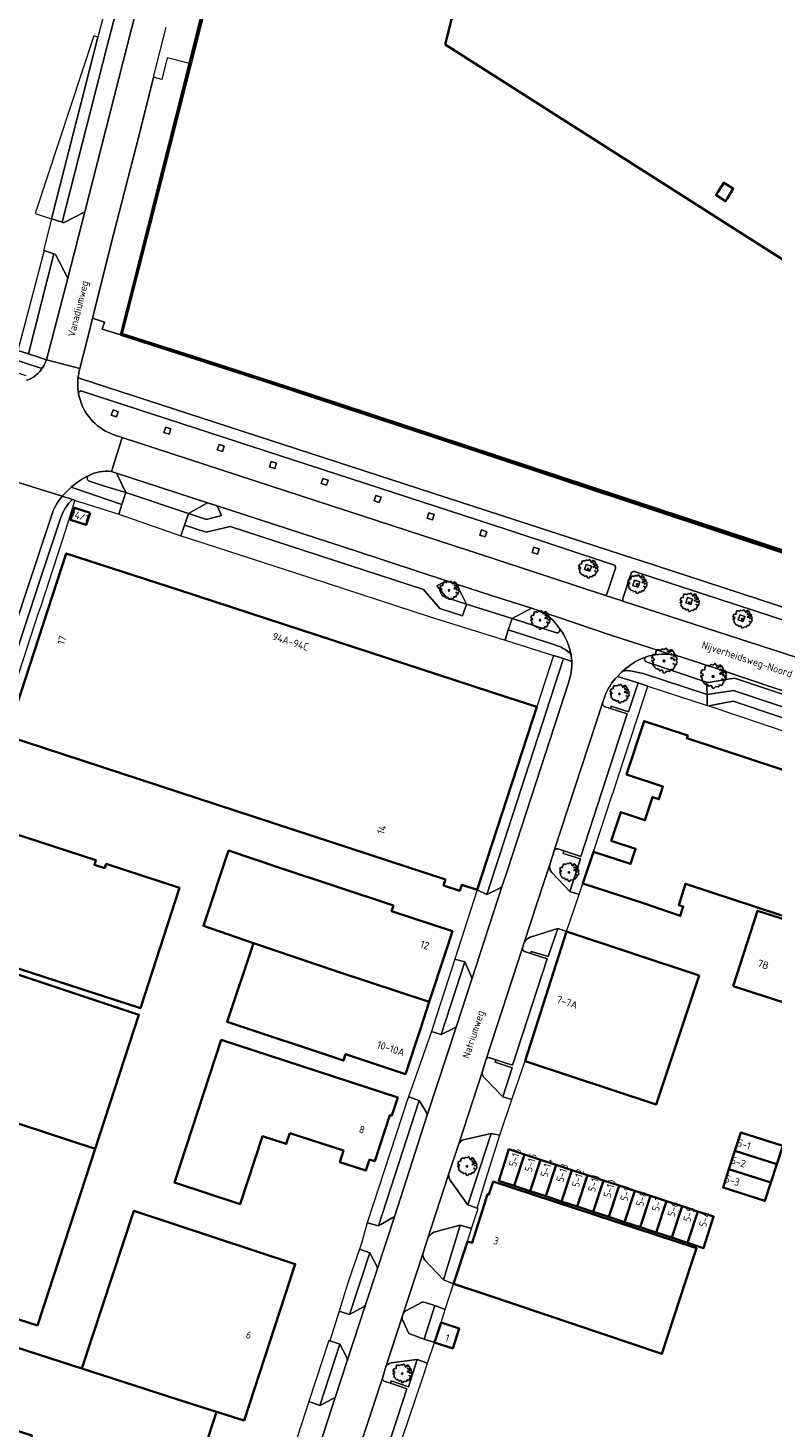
# Model space of a CAD drawing. Header units: metres. Extents: x 152391 to 157968, y 462336 to 467280.
# Tile 77 of 256: x 153331 to 153466, y 464246 to 464500. Entities that reach past the tile are written whole.
import ezdxf
from ezdxf.enums import TextEntityAlignment as Align

# ---------------------------------------------------------------- set-up
doc = ezdxf.new("R2010")
doc.units = ezdxf.units.M
doc.header["$LTSCALE"] = 0.75
doc.layers.get('0').update_dxf_attribs({"lineweight": 25})
for name, color, linetype, lineweight in [('B-GV-GR-BOOM-S', 252, 'Continuous', 25), ('B-WE-GK-BESCHOEIING-G', 251, 'GK-BESCHOEIING', 35), ('B-WE-GK-KADEMUUR-G', 5, 'Continuous', 35), ('B-WE-GK-KADEMUUR-GV', 5, 'Continuous', 35), ('B-WE-GR-BEPLANTING_CULTUUR_BODEMBEDEKKER-GV', 251, 'Continuous', 18), ('B-WE-GR-GROENVOORZIENING-GV', 251, 'Continuous', 18), ('B-WE-GR-HAAG-GV', 251, 'Continuous', 13), ('B-WE-OG-BEBOUWING-GV', 6, 'Continuous', 35), ('B-WE-OG-BEBOUWING-T18', 1, 'Continuous', 18), ('B-WE-OG-TERREIN_CULTUURSCHEIDING-GV', 251, 'Continuous', 18), ('B-WE-OG-TOPOGRAFIE-T18', 1, 'Continuous', 18), ('B-WE-OG-WATER_SLOOT-GV', 251, 'Continuous', 18), ('B-WE-VH-VERHARDING_ASFALT-GV', 251, 'Continuous', 18), ('B-WE-VH-VERHARDING_BETONSTRAATSTEEN-GV', 251, 'Continuous', 18), ('B-WE-VH-VERHARDING_STRAATBAKSTEEN-GV', 251, 'Continuous', 18), ('B-WE-VH-VERHARDING_TEGEL-GV', 251, 'Continuous', 18)]:
    doc.layers.add(name, color=color, linetype=linetype, lineweight=lineweight)
doc.styles.add('NLCS-ISO-M750-T18', font='NLCS-ISO.ttf', dxfattribs={"height": 1.35})
doc.linetypes.add('GK-BESCHOEIING', pattern='A,30,-5,[1,NLCS.SHX,S=1,R=0,X=0,Y=0],-5', length=40)

# ---------------------------------------------------------------- blocks, each defined once
blk = doc.blocks.new('SGR-BOOM_21_30')
at = {"linetype": 'Continuous'}
for p, q in [((-1.7, 0.37), (-1.66, 0.48)), ((-1.49, 0.41), (-1.7, 0.37)), ((-1.68, -0.03), (-1.67, 0.09)), ((-1.67, 0.09), (-1.39, 0.07)), ((-1.66, 0.48), (-1.6, 0.53)), ((-1.63, 0.58), (-1.53, 0.87)), ((-1.6, 0.53), (-1.63, 0.58)), ((-1.53, 0.87), (-1.46, 0.86)), ((-1.42, 0.33), (-1.49, 0.41)), ((-1.46, 0.86), (-1.34, 0.91)), ((-1.33, 0.18), (-1.42, 0.33)), ((-1.39, 0.07), (-1.33, 0.18)), ((-1.34, 0.91), (-1.18, 0.86)), ((-1.18, 0.86), (-1.12, 0.92)), ((-1.13, 1.09), (-1.11, 1.19)), ((-1.12, 0.92), (-1.13, 1.09)), ((-1.11, 1.19), (-1.05, 1.33)), ((-1.05, 1.33), (-1.02, 1.5)), ((-1.02, 1.5), (-0.67, 1.5)), ((-0.67, 1.5), (-0.52, 1.43)), ((-0.52, 1.43), (-0.47, 1.45)), ((-0.47, 1.45), (-0.37, 1.55)), ((-0.37, 1.55), (-0.23, 1.65)), ((-0.23, 1.65), (-0.13, 1.58)), ((-0.13, 1.58), (-0.06, 1.52)), ((-0.06, 1.52), (0.07, 1.58)), ((0.07, 1.58), (0.2, 1.71)), ((0.2, 1.71), (0.26, 1.73)), ((0.26, 1.73), (0.33, 1.7)), ((0.33, 1.7), (0.39, 1.65)), ((0.4, 1.53), (0.38, 1.5)), ((0.38, 1.5), (0.53, 1.52)), ((0.39, 1.65), (0.4, 1.53)), ((0.54, 1.48), (0.51, 1.29)), ((0.51, 1.29), (0.57, 1.24)), ((0.53, 1.52), (0.54, 1.48)), ((0.57, 1.24), (0.69, 1.15)), ((0.69, 1.15), (0.75, 1.2)), ((0.75, 1.2), (0.8, 1.29)), ((0.79, 1.4), (0.89, 1.56)), ((0.8, 1.29), (0.79, 1.4)), ((0.89, 1.56), (1.02, 1.53)), ((0.94, 0.91), (0.89, 0.87)), ((0.89, 0.87), (0.93, 0.83)), ((0.93, 0.41), (0.89, 0.33)), ((0.89, 0.33), (1.03, 0.32)), ((0.97, 1.37), (0.93, 1.33)), ((0.93, 1.33), (0.95, 1.25)), ((0.93, 0.83), (0.98, 0.84)), ((1.05, 0.46), (0.93, 0.41)), ((0.97, 0.97), (0.94, 0.91)), ((0.95, 1.25), (0.96, 1.24)), ((0.96, 1.27), (0.97, 1.37)), ((1.03, 0.97), (0.97, 0.97)), ((0.98, 0.84), (1.03, 0.78)), ((1.02, 1.53), (1.16, 1.45)), ((1.08, 0.94), (1.03, 0.97)), ((1.03, 0.78), (1.08, 0.84)), ((1.03, 0.32), (1.11, 0.25)), ((1.11, 0.46), (1.05, 0.46)), ((1.12, 0.87), (1.08, 0.94)), ((1.08, 0.84), (1.12, 0.87)), ((1.22, 0.4), (1.11, 0.46)), ((1.11, 0.25), (1.2, 0.37)), ((1.16, 1.45), (1.25, 1.27)), ((1.2, 0.37), (1.24, 0.41)), ((1.32, 0.79), (1.23, 0.69)), ((1.23, 0.69), (1.27, 0.63)), ((1.25, 1.27), (1.38, 1.06)), ((1.27, 0.63), (1.38, 0.56)), ((1.34, 0.18), (1.31, 0.1)), ((1.43, 0.05), (1.31, 0.1)), ((1.38, 1.06), (1.32, 0.79)), ((1.36, 0.3), (1.34, 0.23)), ((1.34, 0.23), (1.34, 0.18)), ((1.43, 0.23), (1.36, 0.3)), ((1.38, 0.56), (1.44, 0.6)), ((1.47, 0.2), (1.43, 0.23)), ((1.43, 0.05), (1.51, 0.14)), ((1.47, 0.86), (1.44, 0.81)), ((1.44, 0.81), (1.46, 0.74)), ((1.44, 0.6), (1.57, 0.56)), ((1.46, 0.74), (1.53, 0.69)), ((1.54, 0.86), (1.47, 0.86)), ((1.51, 0.14), (1.47, 0.2)), ((1.53, 0.73), (1.64, 0.68)), ((1.53, 0.69), (1.54, 0.73)), ((1.62, 0.76), (1.54, 0.86)), ((1.57, 0.56), (1.64, 0.51)), ((1.73, 0.71), (1.62, 0.76)), ((1.64, 0.68), (1.73, 0.71)), ((1.64, 0.51), (1.81, 0.32)), ((1.72, 0.1), (1.67, 0.04)), ((1.67, 0.04), (1.76, -0.09)), ((1.81, 0.32), (1.72, 0.1)), ((-1.54, -0.18), (-1.68, -0.03)), ((-1.55, -0.51), (-1.49, -0.42)), ((-1.35, -0.75), (-1.55, -0.51)), ((-1.44, -0.32), (-1.54, -0.18)), ((-1.49, -0.42), (-1.44, -0.32)), ((-1.25, -0.78), (-1.35, -0.75)), ((-1.27, -0.9), (-1.25, -0.78)), ((-1.11, -1.05), (-1.27, -0.9)), ((-0.91, -1.08), (-1.11, -1.05)), ((-0.67, -1.18), (-0.91, -1.08)), ((-0.68, -1.29), (-0.67, -1.18)), ((-0.55, -1.33), (-0.68, -1.29)), ((-0.4, -1.26), (-0.55, -1.33)), ((-0.19, -1.28), (-0.4, -1.26)), ((-0.16, -1.43), (-0.19, -1.28)), ((-0.13, -1.49), (-0.16, -1.43)), ((-0.1, -1.61), (-0.13, -1.49)), ((0.11, -1.67), (-0.1, -1.61)), ((0.25, -1.52), (0.11, -1.67)), ((0.36, -1.38), (0.25, -1.52)), ((0.68, -1.44), (0.36, -1.38)), ((0.83, -1.36), (0.68, -1.44)), ((0.84, -1.16), (0.83, -1.36)), ((1.03, -1.18), (0.84, -1.16)), ((1.18, -1.24), (1.03, -1.18)), ((1.29, -1.01), (1.18, -1.24)), ((1.29, -0.29), (1.24, -0.36)), ((1.24, -0.36), (1.25, -0.42)), ((1.26, -0.42), (1.33, -0.41)), ((1.33, -0.34), (1.29, -0.29)), ((1.36, -0.88), (1.29, -1.01)), ((1.33, -0.41), (1.33, -0.34)), ((1.37, -0.83), (1.36, -0.88)), ((1.48, -0.8), (1.37, -0.83)), ((1.46, -0.47), (1.39, -0.59)), ((1.39, -0.59), (1.43, -0.64)), ((1.43, -0.64), (1.5, -0.7)), ((1.58, -0.59), (1.46, -0.47)), ((1.5, -0.7), (1.48, -0.8)), ((1.66, -0.52), (1.58, -0.59)), ((1.68, -0.42), (1.66, -0.52)), ((1.72, -0.31), (1.68, -0.42)), ((1.84, -0.18), (1.72, -0.31)), ((1.76, -0.09), (1.84, -0.18))]:
    blk.add_line(p, q, dxfattribs=at)
blk.add_circle((0, 0), 0.126, dxfattribs=at)
blk = doc.blocks.new('SGR-BOOM_31_50')
at = {"linetype": 'Continuous'}
for p, q in [((-2.27, 0.49), (-2.21, 0.64)), ((-1.99, 0.55), (-2.27, 0.49)), ((-2.24, -0.04), (-2.22, 0.11)), ((-2.22, 0.11), (-1.85, 0.09)), ((-2.21, 0.64), (-2.13, 0.71)), ((-2.18, 0.77), (-2.04, 1.17)), ((-2.13, 0.71), (-2.18, 0.77)), ((-2.04, 1.17), (-1.94, 1.14)), ((-1.9, 0.44), (-1.99, 0.55)), ((-1.94, 1.14), (-1.79, 1.21)), ((-1.77, 0.25), (-1.9, 0.44)), ((-1.85, 0.09), (-1.77, 0.25)), ((-1.79, 1.21), (-1.57, 1.14)), ((-1.57, 1.14), (-1.49, 1.23)), ((-1.51, 1.45), (-1.48, 1.58)), ((-1.49, 1.23), (-1.51, 1.45)), ((-1.48, 1.58), (-1.4, 1.78)), ((-1.4, 1.78), (-1.36, 2)), ((-1.36, 2), (-0.89, 2)), ((-0.89, 2), (-0.69, 1.91)), ((-0.69, 1.91), (-0.63, 1.93)), ((-0.63, 1.93), (-0.49, 2.06)), ((-0.49, 2.06), (-0.3, 2.2)), ((-0.3, 2.2), (-0.18, 2.11)), ((-0.18, 2.11), (-0.08, 2.02)), ((-0.08, 2.02), (0.09, 2.11)), ((0.09, 2.11), (0.27, 2.28)), ((0.27, 2.28), (0.35, 2.31)), ((0.35, 2.31), (0.44, 2.26)), ((0.44, 2.26), (0.52, 2.2)), ((0.54, 2.04), (0.51, 2)), ((0.51, 2), (0.71, 2.02)), ((0.52, 2.2), (0.54, 2.04)), ((0.72, 1.98), (0.68, 1.71)), ((0.68, 1.71), (0.75, 1.65)), ((0.71, 2.02), (0.72, 1.98)), ((0.75, 1.65), (0.92, 1.54)), ((0.92, 1.54), (1, 1.6)), ((1, 1.6), (1.06, 1.71)), ((1.05, 1.87), (1.19, 2.09)), ((1.06, 1.71), (1.05, 1.87)), ((1.19, 2.09), (1.36, 2.04)), ((1.25, 1.21), (1.19, 1.17)), ((1.19, 1.17), (1.23, 1.1)), ((1.23, 0.55), (1.19, 0.44)), ((1.19, 0.44), (1.37, 0.42)), ((1.3, 1.82), (1.23, 1.78)), ((1.23, 1.78), (1.27, 1.67)), ((1.23, 1.1), (1.31, 1.12)), ((1.4, 0.62), (1.23, 0.55)), ((1.3, 1.3), (1.25, 1.21)), ((1.27, 1.67), (1.28, 1.65)), ((1.28, 1.69), (1.3, 1.82)), ((1.37, 1.3), (1.3, 1.3)), ((1.31, 1.12), (1.37, 1.03)), ((1.36, 2.04), (1.54, 1.93)), ((1.44, 1.25), (1.37, 1.3)), ((1.37, 1.03), (1.44, 1.12)), ((1.37, 0.42), (1.48, 0.33)), ((1.48, 0.62), (1.4, 0.62)), ((1.5, 1.17), (1.44, 1.25)), ((1.44, 1.12), (1.5, 1.17)), ((1.62, 0.53), (1.48, 0.62)), ((1.48, 0.33), (1.61, 0.49)), ((1.54, 1.93), (1.67, 1.69)), ((1.61, 0.49), (1.65, 0.55)), ((1.76, 1.06), (1.64, 0.93)), ((1.64, 0.93), (1.7, 0.84)), ((1.67, 1.69), (1.84, 1.41)), ((1.7, 0.84), (1.84, 0.75)), ((1.79, 0.25), (1.75, 0.14)), ((1.91, 0.07), (1.75, 0.14)), ((1.84, 1.41), (1.76, 1.06)), ((1.81, 0.4), (1.79, 0.31)), ((1.79, 0.31), (1.79, 0.25)), ((1.9, 0.31), (1.81, 0.4)), ((1.84, 0.75), (1.92, 0.79)), ((1.96, 0.27), (1.9, 0.31)), ((1.91, 0.07), (2.01, 0.18)), ((1.96, 1.14), (1.92, 1.08)), ((1.92, 1.08), (1.95, 0.99)), ((1.92, 0.79), (2.09, 0.75)), ((1.95, 0.99), (2.04, 0.93)), ((2.06, 1.14), (1.96, 1.14)), ((2.01, 0.18), (1.96, 0.27)), ((2.04, 0.97), (2.18, 0.9)), ((2.04, 0.93), (2.06, 0.97)), ((2.16, 1.01), (2.06, 1.14)), ((2.09, 0.75), (2.18, 0.68)), ((2.3, 0.95), (2.16, 1.01)), ((2.18, 0.9), (2.3, 0.95)), ((2.18, 0.68), (2.41, 0.42)), ((2.29, 0.14), (2.23, 0.05)), ((2.23, 0.05), (2.35, -0.13)), ((2.41, 0.42), (2.29, 0.14)), ((-2.05, -0.24), (-2.24, -0.04)), ((-2.07, -0.67), (-1.99, -0.56)), ((-1.8, -1), (-2.07, -0.67)), ((-1.91, -0.43), (-2.05, -0.24)), ((-1.99, -0.56), (-1.91, -0.43)), ((-1.67, -1.05), (-1.8, -1)), ((-1.7, -1.2), (-1.67, -1.05)), ((-1.48, -1.4), (-1.7, -1.2)), ((-1.22, -1.44), (-1.48, -1.4)), ((-0.89, -1.57), (-1.22, -1.44)), ((-0.91, -1.72), (-0.89, -1.57)), ((-0.73, -1.77), (-0.91, -1.72)), ((-0.53, -1.68), (-0.73, -1.77)), ((-0.25, -1.7), (-0.53, -1.68)), ((-0.21, -1.9), (-0.25, -1.7)), ((-0.18, -1.99), (-0.21, -1.9)), ((-0.13, -2.14), (-0.18, -1.99)), ((0.15, -2.23), (-0.13, -2.14)), ((0.34, -2.03), (0.15, -2.23)), ((0.47, -1.83), (0.34, -2.03)), ((0.91, -1.92), (0.47, -1.83)), ((1.11, -1.81), (0.91, -1.92)), ((1.13, -1.55), (1.11, -1.81)), ((1.37, -1.57), (1.13, -1.55)), ((1.58, -1.66), (1.37, -1.57)), ((1.72, -1.35), (1.58, -1.66)), ((1.72, -0.39), (1.65, -0.48)), ((1.65, -0.48), (1.67, -0.56)), ((1.68, -0.56), (1.78, -0.54)), ((1.78, -0.45), (1.72, -0.39)), ((1.81, -1.18), (1.72, -1.35)), ((1.78, -0.54), (1.78, -0.45)), ((1.82, -1.11), (1.81, -1.18)), ((1.98, -1.07), (1.82, -1.11)), ((1.95, -0.63), (1.85, -0.78)), ((1.85, -0.78), (1.9, -0.85)), ((1.9, -0.85), (1.99, -0.94)), ((2.1, -0.78), (1.95, -0.63)), ((1.99, -0.94), (1.98, -1.07)), ((2.21, -0.7), (2.1, -0.78)), ((2.24, -0.56), (2.21, -0.7)), ((2.29, -0.41), (2.24, -0.56)), ((2.46, -0.24), (2.29, -0.41)), ((2.35, -0.13), (2.46, -0.24))]:
    blk.add_line(p, q, dxfattribs=at)
blk.add_circle((0, 0), 0.169, dxfattribs=at)

msp = doc.modelspace()

# ---------------------------------------------------------------- linework, layer by layer
at = {"layer": 'B-WE-GK-BESCHOEIING-G'}
msp.add_lwpolyline([(153362.19, 464500), (153353.14, 464464.27), (153347.98, 464444.28), (153360.92, 464440.18), (153382.26, 464433.29), (153507.25, 464392)], dxfattribs=at)
at = {"layer": 'B-WE-GK-KADEMUUR-G'}
msp.add_lwpolyline([(153430.98, 464593.07), (153406.7, 464496.86), (153526.67, 464420.34)], dxfattribs=at)
at = {"layer": 'B-WE-GK-KADEMUUR-GV'}
for points in [[(153360.5, 464493.32), (153362.19, 464500), (153377.72, 464560.6), (153384.36, 464586.99), (153385.11, 464589.9), (153385.34, 464590.81), (153385.12, 464590.88), (153384.13, 464587.04), (153377.49, 464560.66), (153361.94, 464500), (153360.27, 464493.38)], [(153360.27, 464493.38), (153347.8, 464444.13), (153373.97, 464435.7), (153412.27, 464423.08), (153444.31, 464412.42), (153444.36, 464412.57), (153444.42, 464412.76), (153382.26, 464433.29), (153360.92, 464440.18), (153347.98, 464444.28), (153353.14, 464464.27), (153360.5, 464493.32)], [(153508.55, 464391.59), (153507.25, 464392), (153444.42, 464412.76), (153444.36, 464412.57), (153444.31, 464412.42), (153506.66, 464391.68), (153508.56, 464391.02), (153508.87, 464391.5)]]:
    msp.add_lwpolyline(points, close=True, dxfattribs=at)
at = {"layer": 'B-WE-GR-BEPLANTING_CULTUUR_BODEMBEDEKKER-GV'}
for points in [[(153351.3, 464505.9), (153349.46, 464508.84), (153352.3, 464520.02), (153355.32, 464521.77), (153358.66, 464534.89), (153355.56, 464535.91), (153345.26, 464496.34), (153337.16, 464464.55), (153337.44, 464464.47), (153341.31, 464466.48)], [(153334.32, 464439.59), (153338.2, 464454.38), (153335.98, 464458.71), (153335.69, 464458.81), (153331.04, 464440.65)]]:
    msp.add_lwpolyline(points, close=True, dxfattribs=at)
for points in [[(153429.66, 464384.8), (153428.15, 464385.33), (153414.24, 464342.47), (153416.63, 464343.67)], [(153435.54, 464376.65), (153436.68, 464376.27), (153436.83, 464376.71), (153439.97, 464375.68), (153441.68, 464380.9), (153437.93, 464382.08)], [(153417.1, 464344.22), (153417.97, 464346.88), (153429.12, 464381.13)], [(153435.67, 464378.47), (153435.24, 464377.24)], [(153428.23, 464350.39), (153427.14, 464350.76)], [(153426.49, 464350.48), (153426.47, 464350.43), (153425.67, 464347.91)], [(153426.01, 464346.5), (153429.33, 464343.06), (153431.21, 464348.94), (153428.07, 464349.96), (153428.23, 464350.39)], [(153421.06, 464332.13), (153422.17, 464331.76), (153422.29, 464332.16), (153425.4, 464331.22), (153427.1, 464336.32), (153422.12, 464334.73)], [(153421.02, 464333.77), (153420.71, 464332.79)], [(153411.39, 464327.66), (153410.26, 464330.26), (153405.95, 464317.09), (153408.33, 464318.21)], [(153408.74, 464318.61), (153411.47, 464326.91)], [(153417.17, 464305.77), (153418.85, 464311), (153415.74, 464312.06), (153415.9, 464312.45), (153414.76, 464312.84)], [(153414.15, 464312.6), (153413.43, 464310.41)], [(153413.8, 464309.18), (153417.17, 464305.77)], [(153403.28, 464302.88), (153401.98, 464305.1), (153394.61, 464282.32), (153397.17, 464283.81)], [(153397.52, 464284.15), (153403.38, 464302.26)], [(153410.77, 464286.12), (153415.01, 464299.08), (153410.23, 464298.02)], [(153409.07, 464297.05), (153407.31, 464291.65)], [(153407.69, 464290.43), (153410.77, 464286.12)], [(153406.35, 464272.52), (153409.39, 464282.45), (153404.62, 464281.2)], [(153403.45, 464279.92), (153402.67, 464277.44)], [(153394.28, 464275.02), (153392.99, 464277.43), (153389.34, 464266.24), (153391.86, 464267.61)], [(153403.02, 464276.1), (153406.35, 464272.52)], [(153392.31, 464268.17), (153394.35, 464274.4)], [(153399.05, 464264.99), (153400.11, 464262.8), (153402.85, 464261.77), (153404.78, 464267.85)], [(153404.78, 464267.85), (153402.6, 464268.54), (153399.56, 464266.89)], [(153399.07, 464266.34), (153398.89, 464265.8)], [(153387.57, 464260.85), (153383.96, 464249.73), (153386.37, 464250.95)], [(153388.82, 464258.4), (153387.57, 464260.85)], [(153386.77, 464251.34), (153388.86, 464257.65)], [(153395.62, 464254.15), (153396.73, 464253.77), (153396.87, 464254.16), (153400.04, 464253.11), (153401.58, 464258.04), (153396.89, 464257.42)], [(153395.86, 464256.57), (153395.52, 464255.45), (153395.28, 464254.67)]]:
    msp.add_lwpolyline(points, dxfattribs=at)
for points in [[(153429.12, 464381.13, 0.09356), (153429.66, 464384.8)], [(153437.93, 464382.08, 0.111697), (153435.67, 464378.47)], [(153435.24, 464377.24, 0.382519), (153435.54, 464376.65)], [(153427.14, 464350.76, 0.41912), (153426.49, 464350.48)], [(153425.67, 464347.91, 0.235063), (153426.01, 464346.5)], [(153416.63, 464343.67, 0.181348), (153417.1, 464344.22)], [(153422.12, 464334.73, 0.211971), (153421.02, 464333.77)], [(153420.71, 464332.79, 0.405055), (153421.06, 464332.13)], [(153411.47, 464326.91, 0.176454), (153411.39, 464327.66)], [(153408.33, 464318.21, 0.171998), (153408.74, 464318.61)], [(153414.76, 464312.84, 0.429015), (153414.15, 464312.6)], [(153413.43, 464310.41, 0.269242), (153413.8, 464309.18)], [(153403.38, 464302.26, 0.167717), (153403.28, 464302.88)], [(153410.23, 464298.02, 0.26063), (153409.07, 464297.05)], [(153407.31, 464291.65, 0.184243), (153407.69, 464290.43)], [(153397.17, 464283.81, 0.16474), (153397.52, 464284.15)], [(153404.62, 464281.2, 0.140758), (153403.45, 464279.92)], [(153402.67, 464277.44, 0.269763), (153403.02, 464276.1)], [(153394.35, 464274.4, 0.166249), (153394.28, 464275.02)], [(153391.86, 464267.61, 0.170086), (153392.31, 464268.17)], [(153399.56, 464266.89, 0.160544), (153399.07, 464266.34)], [(153398.89, 464265.8, 0.202371), (153399.05, 464264.99)], [(153388.86, 464257.65, 0.155971), (153388.82, 464258.4)], [(153396.89, 464257.42, 0.290605), (153395.86, 464256.57)], [(153395.28, 464254.67, 0.351677), (153395.62, 464254.15)], [(153386.37, 464250.95, 0.19143), (153386.77, 464251.34)]]:
    msp.add_lwpolyline(points, format="xyb", dxfattribs=at)
at = {"layer": 'B-WE-GR-GROENVOORZIENING-GV'}
for points in [[(153343.67, 464498.14), (153342.91, 464498.39), (153332.3, 464466.14), (153335.24, 464465.18)], [(153347.36, 464430.16), (153346.4, 464430.47), (153346.09, 464429.52), (153347.05, 464429.21)], [(153356.91, 464427.05), (153355.96, 464427.36), (153355.65, 464426.41), (153356.6, 464426.09)], [(153366.59, 464423.89), (153365.64, 464424.2), (153365.33, 464423.25), (153366.28, 464422.94)], [(153375.1, 464421.12), (153374.79, 464420.17), (153375.74, 464419.86), (153376.05, 464420.81)], [(153385.45, 464417.75), (153384.5, 464418.05), (153384.19, 464417.1), (153385.14, 464416.79)], [(153394.73, 464413.67), (153395.04, 464414.62), (153394.09, 464414.93), (153393.78, 464413.98)], [(153403.72, 464411.79), (153403.41, 464410.84), (153404.36, 464410.53), (153404.67, 464411.48)], [(153413.92, 464407.42), (153414.23, 464408.37), (153413.27, 464408.68), (153412.96, 464407.73)], [(153422.48, 464404.61), (153423.43, 464404.3), (153423.74, 464405.25), (153422.79, 464405.56)], [(153432.91, 464401.18), (153433.22, 464402.13), (153432.27, 464402.44), (153431.96, 464401.49)], [(153441.04, 464399.56), (153440.73, 464398.61), (153441.68, 464398.3), (153441.99, 464399.25)], [(153450.64, 464396.41), (153450.33, 464395.46), (153451.28, 464395.15), (153451.59, 464396.1)], [(153460.78, 464392.04), (153461.09, 464392.99), (153460.14, 464393.3), (153459.83, 464392.35)]]:
    msp.add_lwpolyline(points, close=True, dxfattribs=at)
msp.add_lwpolyline([(153336.95, 464410.92), (153333.27, 464399.86), (153327.3, 464381.72), (153324.28, 464372.54), (153324.58, 464372), (153325.67, 464371.63), (153332.89, 464393.64), (153333.28, 464394.74), (153337.82, 464408.71), (153339.48, 464413.95), (153339.51, 464414.05), (153339.02, 464414.21)], dxfattribs=at)
msp.add_lwpolyline([(153339.02, 464414.21, 0.124874), (153336.95, 464410.92)], format="xyb", dxfattribs=at)
at = {"layer": 'B-WE-GR-HAAG-GV'}
for points in [[(153336.95, 464410.92), (153333.27, 464399.86), (153327.3, 464381.72), (153324.28, 464372.54), (153324.58, 464372), (153325.67, 464371.63), (153332.89, 464393.64), (153333.28, 464394.74), (153337.82, 464408.71), (153339.48, 464413.95), (153339.51, 464414.05)], [(153339.51, 464414.05), (153339.02, 464414.21)]]:
    msp.add_lwpolyline(points, dxfattribs=at)
msp.add_lwpolyline([(153339.02, 464414.21, 0.124874), (153336.95, 464410.92)], format="xyb", dxfattribs=at)
at = {"layer": 'B-WE-OG-BEBOUWING-GV'}
for points in [[(153457.92, 464468.93), (153458.96, 464470.66), (153457.27, 464471.74), (153456.14, 464470.03), (153455.82, 464469.53), (153457.58, 464468.38)], [(153342.23, 464411.79), (153339.39, 464412.73), (153338.67, 464410.52), (153341.51, 464409.59)], [(153418.05, 464378.27), (153358.44, 464397.73), (153337.92, 464404.42), (153327.12, 464371.3), (153406.73, 464345.19), (153406.39, 464344.15), (153409.34, 464343.18), (153409.68, 464344.22), (153412.47, 464343.31), (153423.31, 464376.55)], [(153344.92, 464347.27), (153343.04, 464347.88), (153343.31, 464348.72), (153325.57, 464354.5), (153320.71, 464339.57), (153319.37, 464335.46), (153319.61, 464335.38), (153318.67, 464332.47), (153351.37, 464321.83), (153358.49, 464343.7), (153345.17, 464348.04)], [(153371.91, 464333.67), (153387.07, 464328.49), (153403.8, 464323), (153406.75, 464331.98), (153408.01, 464335.83), (153396.95, 464339.49), (153397.28, 464340.5), (153376.48, 464347.42), (153367.37, 464350.45), (153362.82, 464336.78)], [(153458.95, 464325.84), (153473.79, 464321.08), (153478.18, 464334.78), (153463.35, 464339.54)], [(153421.17, 464312.26), (153421.36, 464312.19), (153445, 464304.36), (153452.76, 464327.77), (153428.72, 464335.75)], [(153403.8, 464323), (153387.07, 464328.49), (153371.91, 464333.67), (153367.14, 464319.36), (153388.21, 464312.34), (153388.6, 464313.5), (153399.51, 464309.87), (153402.32, 464318.47)], [(153325.23, 464302.19), (153343.15, 464296.31), (153351.1, 464320.67), (153317.84, 464331.72), (153317.61, 464331.02), (153317.51, 464331.06), (153315.6, 464325.38), (153316.63, 464325.04), (153316.67, 464325.16), (153317.61, 464324.85), (153315.27, 464317.9), (153318.79, 464316.7), (153317.6, 464313.1), (153325.68, 464310.47), (153324.44, 464306.69), (153326.45, 464306.02)], [(153378.49, 464299.17), (153388.23, 464295.98), (153387.55, 464293.9), (153392.3, 464292.35), (153392.96, 464294.37), (153393.91, 464294.06), (153396.66, 464302.45), (153396.99, 464302.34), (153398.06, 464305.6), (153366.05, 464316.1), (153357.56, 464290.2), (153369.5, 464286.28), (153373.55, 464298.6), (153377.84, 464297.2)], [(153312.72, 464297.27), (153311.86, 464294.61), (153311.34, 464294.78), (153310.05, 464290.78), (153310.55, 464290.62), (153310.18, 464289.5), (153310.74, 464288.42), (153311.86, 464288.06), (153311.7, 464287.54), (153315.69, 464286.26), (153315.86, 464286.78), (153319.58, 464285.58), (153314.57, 464270.06), (153332.68, 464264.23), (153340.54, 464288.3), (153343.15, 464296.31), (153325.23, 464302.19), (153326.45, 464306.02), (153324.44, 464306.69), (153319.01, 464308.34), (153316.71, 464301.5), (153315.78, 464301.81), (153315.41, 464300.66), (153313.51, 464299.71)], [(153466.86, 464293.5), (153467.93, 464296.83), (153460.31, 464299.27), (153459.24, 464295.94)], [(153419.23, 464289.59), (153421.1, 464295.28), (153418.24, 464296.23), (153416.42, 464290.52)], [(153421.1, 464295.28), (153419.23, 464289.59), (153422.08, 464288.65), (153423.96, 464294.34)], [(153466.86, 464293.5), (153459.24, 464295.94), (153458.18, 464292.62), (153465.79, 464290.18)], [(153426.82, 464293.4), (153423.96, 464294.34), (153422.08, 464288.65), (153424.94, 464287.71)], [(153429.67, 464292.46), (153426.82, 464293.4), (153424.94, 464287.71), (153427.8, 464286.77)], [(153432.53, 464291.52), (153429.67, 464292.46), (153427.8, 464286.77), (153430.66, 464285.83)], [(153458.18, 464292.62), (153457.11, 464289.29), (153464.72, 464286.84), (153465.79, 464290.18)], [(153415.41, 464290.38), (153414.61, 464288), (153414.37, 464288.09), (153413.47, 464285.2), (153411.61, 464279.25), (153410.71, 464279.49), (153408.21, 464271.81), (153414.09, 464269.84), (153446, 464259.1), (153451.37, 464275.52), (153452.28, 464278.3)], [(153433.52, 464284.89), (153435.39, 464290.58), (153432.53, 464291.52), (153430.66, 464285.83)], [(153438.25, 464289.64), (153435.39, 464290.58), (153433.52, 464284.89), (153436.37, 464283.95)], [(153441.1, 464288.7), (153438.25, 464289.64), (153436.37, 464283.95), (153439.23, 464283.01)], [(153439.23, 464283.01), (153442.09, 464282.07), (153443.96, 464287.76), (153441.1, 464288.7)], [(153442.09, 464282.07), (153444.95, 464281.13), (153446.82, 464286.82), (153443.96, 464287.76)], [(153340.73, 464256.44), (153360.25, 464250.15), (153365.2, 464248.56), (153370.18, 464246.95), (153379.47, 464275.39), (153350.17, 464285.04), (153350.06, 464284.69)], [(153444.95, 464281.13), (153447.8, 464280.19), (153449.68, 464285.88), (153446.82, 464286.82)], [(153452.54, 464284.94), (153449.68, 464285.88), (153447.8, 464280.19), (153450.66, 464279.25)], [(153450.66, 464279.25), (153453.57, 464278.29), (153455.39, 464284), (153452.54, 464284.94)], [(153365.2, 464248.56), (153360.25, 464250.15), (153340.73, 464256.44), (153292.93, 464271.83), (153292.75, 464271.89), (153288.28, 464258.22), (153288.41, 464258.17), (153298.83, 464254.82), (153331.69, 464244.25), (153329.28, 464236.88), (153360.62, 464226.79), (153362.69, 464226.13), (153362.68, 464226.08), (153372.63, 464222.92), (153375.79, 464232.54), (153361.48, 464237.15)], [(153405.93, 464264.76), (153404.75, 464261.15), (153408.06, 464260.07), (153409.24, 464263.68)]]:
    msp.add_lwpolyline(points, close=True, dxfattribs=at)
msp.add_lwpolyline([(153479.14, 464361.41), (153450.53, 464370.86), (153450.7, 464371.36), (153442.79, 464373.97), (153439.59, 464364.26), (153446.21, 464362.08), (153445.46, 464359.8), (153444.33, 464360.18), (153442.94, 464355.97), (153438.54, 464357.45), (153436.81, 464352.22), (153441.23, 464350.8), (153440.32, 464348.04), (153433.62, 464350.26), (153431.64, 464344.47), (153442.87, 464340.83), (153449.34, 464338.6), (153449.89, 464340.33), (153449.09, 464340.58), (153450.29, 464344.45), (153471.65, 464337.4)], dxfattribs=at)
at = {"layer": 'B-WE-OG-TERREIN_CULTUURSCHEIDING-GV'}
for points in [[(153360.27, 464493.38), (153356.25, 464494.4), (153355.28, 464490.5), (153353.74, 464490.89), (153351.12, 464480.44), (153346.5, 464462.33), (153342.7, 464447.14), (153344.88, 464446.44), (153344.46, 464445.17), (153347.8, 464444.13)], [(153346.4, 464430.47), (153347.36, 464430.16), (153347.05, 464429.21), (153346.09, 464429.52)], [(153355.96, 464427.36), (153356.91, 464427.05), (153356.6, 464426.09), (153355.65, 464426.41)], [(153365.64, 464424.2), (153366.59, 464423.89), (153366.28, 464422.94), (153365.33, 464423.25)], [(153374.79, 464420.17), (153375.1, 464421.12), (153376.05, 464420.81), (153375.74, 464419.86)], [(153384.5, 464418.05), (153385.45, 464417.75), (153385.14, 464416.79), (153384.19, 464417.1)], [(153395.04, 464414.62), (153394.73, 464413.67), (153393.78, 464413.98), (153394.09, 464414.93)], [(153363.55, 464413.61), (153360.08, 464411.67), (153363.35, 464410.59), (153366.11, 464411.34), (153365.3, 464413.05), (153363.56, 464413.62)], [(153403.41, 464410.84), (153403.72, 464411.79), (153404.67, 464411.48), (153404.36, 464410.53)], [(153414.23, 464408.37), (153413.92, 464407.42), (153412.96, 464407.73), (153413.27, 464408.68)], [(153423.43, 464404.3), (153422.48, 464404.61), (153422.79, 464405.56), (153423.74, 464405.25)], [(153433.22, 464402.13), (153432.91, 464401.18), (153431.96, 464401.49), (153432.27, 464402.44)], [(153410.54, 464395.19), (153408.75, 464398.86), (153406.9, 464399.47), (153405.14, 464398.53), (153406.97, 464396.34)], [(153440.73, 464398.61), (153441.04, 464399.56), (153441.99, 464399.25), (153441.68, 464398.3)], [(153450.33, 464395.46), (153450.64, 464396.41), (153451.59, 464396.1), (153451.28, 464395.15)], [(153461.09, 464392.99), (153460.78, 464392.04), (153459.83, 464392.35), (153460.14, 464393.3)]]:
    msp.add_lwpolyline(points, close=True, dxfattribs=at)
for points in [[(153340.76, 464433.91, 0.46652), (153340.14, 464433.49)], [(153340.14, 464433.49, 0.24378), (153345.58, 464426.37)], [(153345.58, 464426.37, 0.031453), (153346.73, 464425.9)], [(153341.95, 464418.53, 0.632649), (153342.11, 464417.55)], [(153346.1, 464419.31, 0.156626), (153341.95, 464418.53)], [(153437.59, 464401.75, 0.435759), (153437.25, 464402.38)], [(153441.05, 464401.14, 0.391545), (153440.45, 464400.83)], [(153435.6, 464396.86, 0.404172), (153436.09, 464397.18)], [(153423.64, 464394, 0.026768), (153423.19, 464394.18)], [(153427.43, 464390.78, 0.152249), (153423.72, 464393.97)], [(153438.93, 464396.26, 0.097588), (153438.9, 464396.07)], [(153438.9, 464396.07, 0.115862), (153438.95, 464395.89)], [(153438.95, 464395.89, 0.119565), (153439.13, 464395.7)], [(153426.86, 464390.01, 0.655202), (153427.43, 464390.78)], [(153443.19, 464385.64, 0.665941), (153443.18, 464384.71)], [(153447.63, 464386.05, 0.113903), (153443.19, 464385.64)], [(153449.27, 464385.68, 0.039234), (153447.74, 464386.03)]]:
    msp.add_lwpolyline(points, format="xyb", dxfattribs=at)
for points in [[(153437.25, 464402.38), (153417.69, 464408.81), (153417.68, 464408.83), (153340.76, 464433.91)], [(153346.73, 464425.9), (153348.09, 464425.46), (153372.16, 464417.62), (153410.9, 464404.96), (153412.07, 464404.61), (153435.6, 464396.86)], [(153342.11, 464417.55), (153344.69, 464416.71), (153348.7, 464415.46)], [(153348.7, 464415.46), (153347.04, 464419), (153346.1, 464419.31)], [(153436.09, 464397.18), (153437.59, 464401.75)], [(153440.45, 464400.83), (153438.93, 464396.26)], [(153439.13, 464395.7), (153478.9, 464382.81), (153487.86, 464379.86), (153492.37, 464379.53), (153493.8, 464383.91), (153441.06, 464401.15), (153441.05, 464401.14)], [(153423.19, 464394.18), (153422.33, 464394.48), (153418.84, 464392.61)], [(153423.72, 464393.97), (153423.64, 464394)], [(153418.84, 464392.61), (153426.86, 464390.01)], [(153443.18, 464384.71), (153454.12, 464381.07)], [(153447.74, 464386.03), (153447.63, 464386.05)], [(153454.12, 464381.07), (153454.46, 464380.97), (153457.61, 464381.53), (153456.8, 464383.21), (153449.27, 464385.68)]]:
    msp.add_lwpolyline(points, dxfattribs=at)
at = {"layer": 'B-WE-OG-WATER_SLOOT-GV'}
msp.add_lwpolyline([(153526.67, 464420.34), (153406.7, 464496.86), (153430.98, 464593.07), (153444.78, 464647.75), (153473.36, 464657.19), (153399.4, 464705.14), (153404.64, 464689.87), (153408.72, 464677.89), (153402.92, 464655.53), (153397.47, 464634.27), (153391.72, 464611.78), (153386.08, 464589.53), (153385.43, 464589.78), (153385.11, 464589.9), (153384.36, 464586.99), (153377.72, 464560.6), (153362.19, 464500), (153360.5, 464493.32), (153353.14, 464464.27), (153347.98, 464444.28), (153360.92, 464440.18), (153382.26, 464433.29), (153444.42, 464412.76), (153507.25, 464392)], dxfattribs=at)
at = {"layer": 'B-WE-VH-VERHARDING_ASFALT-GV'}
for points in [[(153351.3, 464505.9), (153341.31, 464466.48), (153338.2, 464454.38), (153334.32, 464439.59), (153340.4, 464438), (153342.37, 464445.79), (153342.7, 464447.14), (153346.5, 464462.33), (153351.12, 464480.44), (153353.74, 464490.89), (153356.02, 464500)], [(153340.21, 464437.22), (153340.4, 464438), (153334.32, 464439.59)], [(153346.1, 464419.31), (153348.09, 464425.46), (153346.73, 464425.9)], [(153531.22, 464368.19), (153523.14, 464370.87), (153522.32, 464368.44), (153487.82, 464379.72), (153487.86, 464379.86), (153478.9, 464382.81), (153439.13, 464395.7), (153438.79, 464395.82), (153435.6, 464396.86), (153412.07, 464404.61), (153410.9, 464404.96), (153372.16, 464417.62), (153348.09, 464425.46), (153346.1, 464419.31), (153347.04, 464419), (153363.55, 464413.61), (153363.56, 464413.62), (153365.3, 464413.05), (153390.79, 464404.76), (153406.9, 464399.47), (153408.75, 464398.86), (153415.24, 464396.73), (153422.33, 464394.48), (153423.19, 464394.18)], [(153337.18, 464414.83), (153328.66, 464417.51)], [(153328.66, 464417.51), (153337.18, 464414.83), (153338.78, 464416.44)], [(153325.65, 464382.27), (153330.47, 464396.87), (153335.4, 464411.78)], [(153423.64, 464394), (153423.72, 464393.97), (153436.75, 464389.6), (153447.63, 464386.05), (153447.74, 464386.03)], [(153447.63, 464386.05), (153436.75, 464389.6), (153423.72, 464393.97)], [(153429.57, 464385.81), (153429.63, 464385.35), (153429.66, 464384.8)], [(153449.27, 464385.68), (153456.8, 464383.21), (153481.05, 464375.08), (153481.1, 464375.07), (153512.23, 464364.88), (153512.92, 464364.65), (153522.16, 464361.65), (153535.17, 464357.49), (153536.93, 464356.73)], [(153437.93, 464382.08), (153438.69, 464382.85)], [(153429.12, 464381.13), (153417.97, 464346.88), (153417.1, 464344.22), (153411.47, 464326.91), (153408.74, 464318.61), (153403.38, 464302.26), (153397.52, 464284.15), (153394.35, 464274.4), (153392.31, 464268.17), (153388.86, 464257.65), (153386.77, 464251.34), (153379.54, 464228.92)], [(153386.02, 464226.53), (153395.28, 464254.67), (153395.52, 464255.45), (153395.86, 464256.57), (153398.89, 464265.8), (153399.07, 464266.34), (153402.67, 464277.44), (153403.45, 464279.92), (153407.31, 464291.65), (153409.07, 464297.05), (153413.43, 464310.41), (153414.15, 464312.6), (153420.71, 464332.79), (153421.02, 464333.77), (153424.61, 464344.68), (153425.67, 464347.91), (153426.47, 464350.43), (153426.49, 464350.48), (153435.24, 464377.24)], [(153435.24, 464377.24), (153435.67, 464378.47)]]:
    msp.add_lwpolyline(points, dxfattribs=at)
for points in [[(153333.7, 464438.28, -0.183497), (153330.68, 464435.86)], [(153334.32, 464439.59, -0.061801), (153333.7, 464438.28)], [(153340.09, 464436.59, -0.01763), (153340.21, 464437.22)], [(153340.14, 464433.49, -0.080648), (153340.09, 464436.59)], [(153345.58, 464426.37, -0.24378), (153340.14, 464433.49)], [(153346.73, 464425.9, -0.031453), (153345.58, 464426.37)], [(153338.78, 464416.44, -0.059013), (153341.95, 464418.53)], [(153341.95, 464418.53, -0.156626), (153346.1, 464419.31)], [(153335.4, 464411.78, -0.080618), (153337.18, 464414.83)], [(153423.19, 464394.18, -0.026768), (153423.64, 464394)], [(153423.72, 464393.97, -0.152249), (153427.43, 464390.78)], [(153427.43, 464390.78, -0.124359), (153429.57, 464385.81)], [(153429.66, 464384.8, -0.09356), (153429.12, 464381.13)], [(153438.69, 464382.85, -0.1152), (153443.19, 464385.64)], [(153443.19, 464385.64, -0.113903), (153447.63, 464386.05)], [(153447.74, 464386.03, -0.039234), (153449.27, 464385.68)], [(153435.67, 464378.47, -0.111697), (153437.93, 464382.08)]]:
    msp.add_lwpolyline(points, format="xyb", dxfattribs=at)
at = {"layer": 'B-WE-VH-VERHARDING_BETONSTRAATSTEEN-GV'}
for points in [[(153338.2, 464454.38), (153341.31, 464466.48), (153337.44, 464464.47), (153337.16, 464464.55), (153335.24, 464465.18), (153333.77, 464459.45), (153333.91, 464459.4), (153335.69, 464458.81), (153335.98, 464458.71)], [(153360.08, 464411.67), (153348.71, 464415.46), (153348.7, 464415.46), (153348.02, 464413.3), (153347.48, 464411.54), (153358.73, 464407.64), (153359.38, 464409.57)], [(153360.08, 464411.67), (153359.38, 464409.57), (153363.29, 464408.29), (153367.67, 464409.31), (153402.73, 464397.9), (153405.7, 464394.42), (153409.84, 464393.09), (153410.54, 464395.19), (153406.97, 464396.34), (153405.14, 464398.53), (153406.9, 464399.47), (153390.79, 464404.76), (153365.3, 464413.05), (153366.11, 464411.34), (153363.35, 464410.59)], [(153358.73, 464407.64), (153362.34, 464406.44), (153363.05, 464406.24), (153382.15, 464400.07), (153403.93, 464392.93), (153417.56, 464388.68), (153418.13, 464390.57), (153418.84, 464392.61), (153410.54, 464395.19), (153409.84, 464393.09), (153405.7, 464394.42), (153402.73, 464397.9), (153367.67, 464409.31), (153363.29, 464408.29), (153359.38, 464409.57)], [(153454.12, 464381.07), (153454.24, 464378.79), (153459, 464379.54), (153477.25, 464373.41), (153480.54, 464370.02), (153481.03, 464369.86), (153481.71, 464372.02), (153479.55, 464374.26), (153478.57, 464375.28), (153459.19, 464381.78), (153457.61, 464381.53), (153454.46, 464380.97)], [(153481.05, 464375.08), (153456.8, 464383.21), (153457.61, 464381.53), (153459.19, 464381.78), (153478.57, 464375.28), (153479.55, 464374.26)], [(153480.45, 464367.99), (153481.03, 464369.86), (153480.54, 464370.02), (153477.25, 464373.41), (153459, 464379.54), (153454.24, 464378.79), (153454.24, 464376.83), (153454.53, 464376.73), (153458.97, 464377.57), (153476.22, 464371.78), (153479.62, 464368.27)], [(153454.53, 464376.73), (153479.62, 464368.27), (153476.22, 464371.78), (153458.97, 464377.57)]]:
    msp.add_lwpolyline(points, close=True, dxfattribs=at)
for points in [[(153435.24, 464377.24), (153426.49, 464350.48)], [(153427.14, 464350.76), (153428.23, 464350.39), (153431.28, 464349.39), (153439.69, 464375.28), (153436.68, 464376.27), (153435.54, 464376.65)], [(153425.67, 464347.91), (153424.61, 464344.68), (153421.02, 464333.77)], [(153422.12, 464334.73), (153427.1, 464336.32), (153428.72, 464335.75), (153430.97, 464342.47), (153429.33, 464343.06), (153426.01, 464346.5)], [(153416.63, 464343.67), (153414.24, 464342.47), (153412.47, 464343.31), (153408.46, 464330.76), (153410.26, 464330.26), (153411.39, 464327.66)], [(153411.47, 464326.91), (153417.1, 464344.22)], [(153420.71, 464332.79), (153414.15, 464312.6)], [(153415.9, 464312.45), (153418.9, 464311.48), (153425.18, 464330.78), (153422.17, 464331.76), (153421.06, 464332.13)], [(153403.38, 464302.26), (153408.74, 464318.61)], [(153408.33, 464318.21), (153405.95, 464317.09), (153404.19, 464317.64)], [(153404.19, 464317.64), (153400.04, 464305.77), (153401.98, 464305.1), (153403.28, 464302.88)], [(153414.76, 464312.84), (153415.9, 464312.45)], [(153413.43, 464310.41), (153409.07, 464297.05)], [(153418.75, 464305.25), (153417.17, 464305.77), (153413.8, 464309.18)], [(153410.23, 464298.02), (153415.01, 464299.08), (153416.6, 464298.78), (153418.75, 464305.25)], [(153407.31, 464291.65), (153403.45, 464279.92)], [(153412.51, 464285.56), (153410.77, 464286.12), (153407.69, 464290.43)], [(153404.62, 464281.2), (153409.39, 464282.45), (153411.47, 464281.83), (153412.67, 464285.5), (153412.51, 464285.56)], [(153392.55, 464282.86), (153391.56, 464279.34), (153391.13, 464278.07), (153392.99, 464277.43), (153394.28, 464275.02)], [(153397.17, 464283.81), (153394.61, 464282.32), (153392.55, 464282.86)], [(153394.35, 464274.4), (153397.52, 464284.15)], [(153402.67, 464277.44), (153399.07, 464266.34)], [(153406.35, 464272.52), (153403.02, 464276.1)], [(153399.56, 464266.89), (153402.6, 464268.54), (153404.78, 464267.85), (153406.7, 464267.16), (153408.21, 464271.81), (153406.35, 464272.52)], [(153391.86, 464267.61), (153389.34, 464266.24), (153387.43, 464266.85), (153385.75, 464261.45)], [(153388.86, 464257.65), (153392.31, 464268.17)], [(153398.89, 464265.8), (153395.86, 464256.57)], [(153404.75, 464261.15), (153402.85, 464261.77), (153400.11, 464262.8), (153399.05, 464264.99)], [(153385.75, 464261.45), (153387.57, 464260.85), (153388.82, 464258.4)], [(153396.89, 464257.42), (153401.58, 464258.04), (153403.46, 464257.37), (153404.75, 464261.15)], [(153395.28, 464254.67), (153386.02, 464226.53)], [(153387.79, 464226.45), (153390.82, 464225.43), (153399.73, 464252.75), (153396.73, 464253.77), (153395.62, 464254.15)], [(153386.37, 464250.95), (153383.96, 464249.73), (153381.93, 464250.42), (153379.79, 464243.73), (153380.15, 464243.55), (153376.61, 464232.69), (153378.17, 464232.19), (153378.27, 464232.1), (153379.49, 464229.37)], [(153379.54, 464228.92), (153386.77, 464251.34)]]:
    msp.add_lwpolyline(points, dxfattribs=at)
for points in [[(153435.54, 464376.65, -0.382519), (153435.24, 464377.24)], [(153426.49, 464350.48, -0.41912), (153427.14, 464350.76)], [(153426.01, 464346.5, -0.235063), (153425.67, 464347.91)], [(153417.1, 464344.22, -0.181348), (153416.63, 464343.67)], [(153421.02, 464333.77, -0.211971), (153422.12, 464334.73)], [(153421.06, 464332.13, -0.405055), (153420.71, 464332.79)], [(153411.39, 464327.66, -0.176454), (153411.47, 464326.91)], [(153408.74, 464318.61, -0.171998), (153408.33, 464318.21)], [(153414.15, 464312.6, -0.429015), (153414.76, 464312.84)], [(153413.8, 464309.18, -0.269242), (153413.43, 464310.41)], [(153403.28, 464302.88, -0.167717), (153403.38, 464302.26)], [(153409.07, 464297.05, -0.26063), (153410.23, 464298.02)], [(153407.69, 464290.43, -0.184243), (153407.31, 464291.65)], [(153397.52, 464284.15, -0.16474), (153397.17, 464283.81)], [(153403.45, 464279.92, -0.140758), (153404.62, 464281.2)], [(153403.02, 464276.1, -0.269763), (153402.67, 464277.44)], [(153394.28, 464275.02, -0.166249), (153394.35, 464274.4)], [(153392.31, 464268.17, -0.170086), (153391.86, 464267.61)], [(153399.07, 464266.34, -0.160544), (153399.56, 464266.89)], [(153399.05, 464264.99, -0.202371), (153398.89, 464265.8)], [(153388.82, 464258.4, -0.155971), (153388.86, 464257.65)], [(153395.86, 464256.57, -0.290605), (153396.89, 464257.42)], [(153395.62, 464254.15, -0.351677), (153395.28, 464254.67)], [(153386.77, 464251.34, -0.19143), (153386.37, 464250.95)]]:
    msp.add_lwpolyline(points, format="xyb", dxfattribs=at)
at = {"layer": 'B-WE-VH-VERHARDING_STRAATBAKSTEEN-GV'}
for points in [[(153347.04, 464419), (153348.7, 464415.46), (153348.71, 464415.46), (153360.08, 464411.67), (153363.55, 464413.61)], [(153410.54, 464395.19), (153418.84, 464392.61), (153422.33, 464394.48), (153415.24, 464396.73), (153408.75, 464398.86)]]:
    msp.add_lwpolyline(points, close=True, dxfattribs=at)
at = {"layer": 'B-WE-VH-VERHARDING_TEGEL-GV'}
for points in [[(153351.39, 464527.87), (153346.55, 464509.21), (153343.67, 464498.14), (153335.24, 464465.18), (153337.16, 464464.55), (153345.26, 464496.34), (153355.56, 464535.91), (153353.63, 464536.55)], [(153335.69, 464458.81), (153333.91, 464459.4), (153329.1, 464441.29), (153331.04, 464440.65)], [(153339.51, 464414.05), (153342.67, 464413.04), (153347.48, 464411.54), (153348.02, 464413.3), (153338.78, 464416.44), (153337.18, 464414.83), (153339.02, 464414.21)], [(153412.47, 464343.31), (153414.24, 464342.47), (153428.15, 464385.33), (153426.34, 464385.86), (153423.31, 464376.55)], [(153443.48, 464380.32), (153441.68, 464380.9), (153439.97, 464375.68), (153436.83, 464376.71), (153436.68, 464376.27), (153439.69, 464375.28), (153431.28, 464349.39), (153428.23, 464350.39), (153428.07, 464349.96), (153431.21, 464348.94), (153429.33, 464343.06), (153430.97, 464342.47), (153431.64, 464344.47), (153433.62, 464350.26), (153436.81, 464360.03), (153437.2, 464361.22), (153438.38, 464364.77)], [(153415.9, 464312.45), (153415.74, 464312.06), (153418.85, 464311), (153417.17, 464305.77), (153418.75, 464305.25), (153421.17, 464312.26), (153428.72, 464335.75), (153427.1, 464336.32), (153425.4, 464331.22), (153422.29, 464332.16), (153422.17, 464331.76), (153425.18, 464330.78), (153418.9, 464311.48)], [(153404.19, 464317.64), (153405.95, 464317.09), (153410.26, 464330.26), (153408.46, 464330.76), (153404.49, 464318.56)], [(153392.55, 464282.86), (153394.61, 464282.32), (153401.98, 464305.1), (153400.04, 464305.77), (153399.87, 464305.26)], [(153415.01, 464299.08), (153410.77, 464286.12), (153412.51, 464285.56), (153414.05, 464290.73), (153416.6, 464298.78)], [(153409.39, 464282.45), (153406.35, 464272.52), (153408.21, 464271.81), (153410.71, 464279.49), (153411.47, 464281.83)], [(153387.43, 464266.85), (153389.34, 464266.24), (153392.99, 464277.43), (153391.13, 464278.07), (153389.1, 464272.15)], [(153402.85, 464261.77), (153404.75, 464261.15), (153405.93, 464264.76), (153406.7, 464267.16), (153404.78, 464267.85)], [(153385.75, 464261.45), (153385.58, 464261.48), (153381.93, 464250.42), (153383.96, 464249.73), (153387.57, 464260.85)]]:
    msp.add_lwpolyline(points, close=True, dxfattribs=at)
for points in [[(153333.14, 464438.12), (153303.93, 464447.67), (153303.22, 464445.67), (153324.2, 464438.81), (153330.58, 464436.73)], [(153331.04, 464440.65), (153329.1, 464441.29), (153304.54, 464449.36), (153303.93, 464447.67), (153333.14, 464438.12)], [(153520.22, 464388.39), (153511.54, 464390.77), (153508.87, 464391.5), (153508.56, 464391.02), (153506.66, 464391.68), (153444.31, 464412.42), (153412.27, 464423.08), (153373.97, 464435.7), (153347.8, 464444.13), (153344.46, 464445.17), (153344.88, 464446.44), (153342.7, 464447.14), (153342.37, 464445.79), (153340.4, 464438), (153340.21, 464437.22)], [(153334.32, 464439.59), (153331.04, 464440.65)], [(153340.46, 464436.21), (153441.3, 464403.37), (153441.71, 464403.24), (153525.55, 464375.85), (153546.51, 464368.96), (153552.52, 464367.03)], [(153441.05, 464401.14), (153441.06, 464401.15), (153493.8, 464383.91), (153523.64, 464374.15), (153539.27, 464369.08), (153541.09, 464368.48), (153544.23, 464367.46), (153545.86, 464366.97), (153546.51, 464368.96), (153525.55, 464375.85), (153441.71, 464403.24), (153441.3, 464403.37), (153340.46, 464436.21)], [(153340.76, 464433.91), (153417.68, 464408.83), (153417.69, 464408.81), (153437.25, 464402.38)], [(153338.78, 464416.44), (153348.02, 464413.3), (153348.7, 464415.46), (153344.69, 464416.71), (153342.11, 464417.55)], [(153339.02, 464414.21), (153337.18, 464414.83)], [(153335.4, 464411.78), (153330.47, 464396.87), (153325.65, 464382.27), (153323.11, 464374.58), (153324.28, 464372.54), (153327.3, 464381.72), (153333.27, 464399.86), (153336.95, 464410.92)], [(153437.59, 464401.75), (153436.09, 464397.18)], [(153438.93, 464396.26), (153440.45, 464400.83)], [(153435.6, 464396.86), (153438.79, 464395.82), (153439.13, 464395.7)], [(153418.84, 464392.61), (153418.13, 464390.57), (153426.2, 464387.95), (153427.16, 464387.6)], [(153426.86, 464390.01), (153418.84, 464392.61)], [(153427.16, 464387.6), (153426.2, 464387.95), (153418.13, 464390.57), (153417.56, 464388.68), (153426.34, 464385.86), (153428.15, 464385.33), (153429.66, 464384.8), (153429.63, 464385.35), (153429.57, 464385.81)], [(153441.68, 464382.81), (153442.62, 464382.6), (153454.24, 464378.79), (153454.12, 464381.07), (153443.18, 464384.71)], [(153438.69, 464382.85), (153437.93, 464382.08), (153441.68, 464380.9), (153443.48, 464380.32)], [(153443.48, 464380.32), (153454.24, 464376.83), (153454.24, 464378.79), (153442.62, 464382.6), (153441.68, 464382.81)], [(153395.15, 464232.61), (153402.6, 464254.81), (153403.46, 464257.37), (153401.58, 464258.04), (153400.04, 464253.11), (153396.87, 464254.16), (153396.73, 464253.77), (153399.73, 464252.75), (153390.82, 464225.43)]]:
    msp.add_lwpolyline(points, dxfattribs=at)
for points in [[(153330.68, 464435.86, 0.183497), (153333.7, 464438.28)], [(153333.14, 464438.12, 0.326477), (153333.7, 464438.28)], [(153333.7, 464438.28, -0.326477), (153333.14, 464438.12)], [(153333.7, 464438.28, 0.061801), (153334.32, 464439.59)], [(153340.21, 464437.22, 0.01763), (153340.09, 464436.59)], [(153340.09, 464436.59, 0.080648), (153340.14, 464433.49)], [(153340.09, 464436.59, 0.347602), (153340.46, 464436.21)], [(153340.46, 464436.21, -0.347602), (153340.09, 464436.59)], [(153340.14, 464433.49, -0.46652), (153340.76, 464433.91)], [(153341.95, 464418.53, 0.059013), (153338.78, 464416.44)], [(153342.11, 464417.55, -0.632649), (153341.95, 464418.53)], [(153337.18, 464414.83, 0.080618), (153335.4, 464411.78)], [(153336.95, 464410.92, -0.124874), (153339.02, 464414.21)], [(153437.25, 464402.38, -0.435759), (153437.59, 464401.75)], [(153440.45, 464400.83, -0.391545), (153441.05, 464401.14)], [(153436.09, 464397.18, -0.404172), (153435.6, 464396.86)], [(153438.9, 464396.07, -0.097588), (153438.93, 464396.26)], [(153438.95, 464395.89, -0.115862), (153438.9, 464396.07)], [(153439.13, 464395.7, -0.119565), (153438.95, 464395.89)], [(153427.43, 464390.78, -0.655202), (153426.86, 464390.01)], [(153429.57, 464385.81, 0.124359), (153427.43, 464390.78)], [(153427.16, 464387.6, -0.083633), (153429.2, 464386.45)], [(153429.2, 464386.45, 0.083633), (153427.16, 464387.6)], [(153429.2, 464386.45, -0.180392), (153429.57, 464385.81)], [(153429.57, 464385.81, 0.180392), (153429.2, 464386.45)], [(153443.19, 464385.64, 0.1152), (153438.69, 464382.85)], [(153443.18, 464384.71, -0.665941), (153443.19, 464385.64)], [(153439.53, 464383.14, 0.200009), (153438.69, 464382.85)], [(153438.69, 464382.85, -0.200009), (153439.53, 464383.14)], [(153441.68, 464382.81, 0.052165), (153439.53, 464383.14)], [(153439.53, 464383.14, -0.052165), (153441.68, 464382.81)]]:
    msp.add_lwpolyline(points, format="xyb", dxfattribs=at)

# ---------------------------------------------------------------- block references
at = {"layer": 'B-GV-GR-BOOM-S', "transparency": 33554559}
for name, p in [('SGR-BOOM_21_30', (153432.6, 464401.6)), ('SGR-BOOM_21_30', (153407.4, 464397.7)), ('SGR-BOOM_21_30', (153441.5, 464398.8)), ('SGR-BOOM_21_30', (153451, 464395.5)), ('SGR-BOOM_21_30', (153423.9, 464392.3)), ('SGR-BOOM_21_30', (153460.6, 464392.5)), ('SGR-BOOM_31_50', (153446.4, 464384.9)), ('SGR-BOOM_31_50', (153455.3, 464382.1)), ('SGR-BOOM_21_30', (153438.3, 464378.91)), ('SGR-BOOM_21_30', (153429.13, 464346.51)), ('SGR-BOOM_21_30', (153410.64, 464293.13)), ('SGR-BOOM_21_30', (153398.89, 464255.5))]:
    msp.add_blockref(name, p, dxfattribs=at)

# ---------------------------------------------------------------- texts
at = {"layer": 'B-WE-OG-BEBOUWING-T18', "style": 'NLCS-ISO-M750-T18'}
for s, rotation, p in [('94/1', 341.9, (153340.26, 464411.28)), ('17', 71.9, (153337.12, 464388.68)), ('94A-94C', 341.9, (153378.63, 464388.4)), ('14', 71.9, (153395.15, 464354.28)), ('12', 341.9, (153402.97, 464333.31)), ('7B', 342.2, (153464.42, 464329.78)), ('7-7A', 342.2, (153428.8, 464322.92)), ('10-10A', 341.9, (153396.82, 464314.52)), ('8', 341.8, (153391.58, 464299.8)), ('5-1', 342.2, (153460.91, 464297.13)), ('5-16', 72.3, (153419.36, 464294.75)), ('5-15', 72.3, (153422.22, 464293.81)), ('5-2', 342.1, (153459.89, 464293.92)), ('5-14', 72.3, (153425.08, 464292.87)), ('5-13', 72.3, (153427.93, 464291.93)), ('5-12', 72.3, (153430.79, 464290.99)), ('5-11', 72.3, (153433.65, 464290.05)), ('5-10', 72.3, (153436.51, 464289.11)), ('5-3', 342.1, (153458.78, 464290.56)), ('5-9', 72.3, (153439.47, 464288.19)), ('5-8', 72.3, (153442.33, 464287.25)), ('5-7', 72.3, (153445.19, 464286.31)), ('5-6', 72.3, (153448.04, 464285.37)), ('5-5', 72.3, (153450.9, 464284.43)), ('5-4', 72.3, (153453.76, 464283.49)), ('3', 342.6, (153415.91, 464279.61)), ('6', 341.9, (153371.06, 464262.51)), ('1', 341.8, (153407.09, 464261.98))]:
    msp.add_text(s, height=1.35, rotation=rotation, dxfattribs=at).set_placement(p, align=Align.MIDDLE)
at = {"layer": 'B-WE-OG-TOPOGRAFIE-T18', "style": 'NLCS-ISO-M750-T18'}
for s, rotation, p in [('Vanadiumweg', 75.9, (153340.23, 464448.8)), ('Nijverheidsweg-Noord', 341.8, (153461.42, 464385.01)), ('Natriumweg', 72.1, (153411.97, 464317.03))]:
    msp.add_text(s, height=1.35, rotation=rotation, dxfattribs=at).set_placement(p, align=Align.MIDDLE)

doc.saveas('drawing.dxf')
